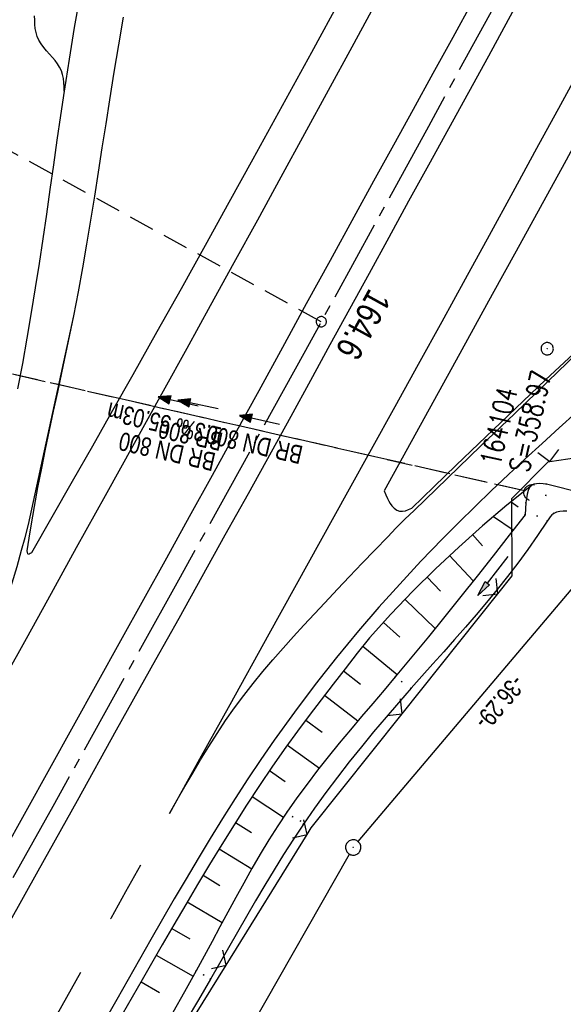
# Model space of a CAD drawing. Extents: x 510037 to 510706, y 460701 to 461658.
# Tile 12 of 34: x 510322 to 510375, y 461034 to 461130. Entities that reach past the tile are written whole.
import ezdxf

# ---------------------------------------------------------------- set-up
doc = ezdxf.new("R2010")
doc.units = 0
doc.header["$LTSCALE"] = 10
doc.header["$MEASUREMENT"] = 0
for name, pattern in [('ACHSE', [5.5, 4, -0.5, 0.5, -0.5]), ('AUSGEZOGEN', [0]), ('LT00', [0]), ('LT02', [0.4, 0.2, -0.2]), ('LT12', [0.4, 0.3, -0.1]), ('LT17', [0.15, 0.1, -0.05]), ('STRICHLINIE2', [0.375, 0.25, -0.125])]:
    doc.linetypes.add(name, pattern=pattern)
doc.layers.get('0').update_dxf_attribs({"linetype": 'LT00'})
for name, color, linetype in [('--EK_FBR', 1, 'LT00'), ('--EK_Halt-Pfeil', 4, 'LT00'), ('--EK_Haltung', 7, 'STRICHLINIE2'), ('--EK_Haltung-Text', 140, 'LT00'), ('--EK_Schacht-Text', 5, 'LT00'), ('--EK_ST-93-1', 30, 'LT17'), ('--EL_DFK_AB_L', 21, 'LT00'), ('--EL_DFK_AB_P', 7, 'LT00'), ('--EL_Halt-Pfeil', 4, 'LT00'), ('--EL_Haltung', 182, 'STRICHLINIE2'), ('--EL_Haltung-Text', 182, 'LT00'), ('-AX-093', 35, 'ACHSE'), ('-ST-93-1', 250, 'LT00'), ('ABSTAND', 8, 'LT00'), ('DFK_AB_L', 21, 'LT00'), ('DFK_AB_P', 7, 'LT00'), ('DFK_TOPO-SYM', 252, 'LT00'), ('DFK_VERMPKT', 252, 'LT00'), ('DL', 182, 'LT12'), ('DL_PFEIL', 201, 'LT00'), ('DL_TEXT', 182, 'LT00'), ('PFEIL', 140, 'AUSGEZOGEN'), ('V108_AFBR_BAB', 250, 'LT00'), ('V108_BOESCH', 250, 'LT00'), ('V108_BOSCHUNG', 250, 'LT00'), ('V108_GRABEN', 250, 'LT00'), ('V108_LD_MARK', 250, 'LT00'), ('V108_LG_MARK', 250, 'LT02'), ('V108_PARK_MS', 1, 'LT00'), ('V108_PK_GR', 1, 'LT00'), ('V108_UK_DURCH', 182, 'LT00'), ('V108_ZAUN', 40, 'LT00')]:
    doc.layers.add(name, color=color, linetype=linetype)
doc.styles.add('Beschrift', font='ARIAL.TTF')
doc.styles.add('Haltungsbeschriftung', font='ARIAL.TTF', dxfattribs={"width": 0.75})
doc.styles.add('schachtbeschriftung', font='romans.shx', dxfattribs={"width": 0.75, "height": 2})
doc.styles.get("Standard").update_dxf_attribs({"font": 'ARIAL.TTF'})

# ---------------------------------------------------------------- blocks, each defined once
blk = doc.blocks.new('SYMB7010')
at = {"color": 0, "linetype": 'ByBlock'}
for points in [[(-0.031408, 0.499213), (-0.093728, 0.49134), (-0.15457, 0.475719), (-0.212975, 0.452595), (-0.268021, 0.422333), (-0.31884, 0.385411), (-0.36463, 0.342411), (-0.40467, 0.29401), (-0.438329, 0.240973), (-0.465074, 0.184136), (-0.484486, 0.124395), (-0.496256, 0.062692), (-0.5002, 0)], [(-0.5002, 0), (-0.496256, -0.062692), (-0.484486, -0.124395), (-0.465075, -0.184136), (-0.438329, -0.240973), (-0.404671, -0.29401), (-0.36463, -0.342411), (-0.31884, -0.385411), (-0.268021, -0.422333), (-0.212975, -0.452595), (-0.154571, -0.475719), (-0.093728, -0.49134), (-0.031408, -0.499213), (0.031408, -0.499213)], [(0.5002, 0), (0.496256, 0.062692), (0.484485, 0.124395), (0.465074, 0.184136), (0.438329, 0.240973), (0.40467, 0.29401), (0.36463, 0.342411), (0.31884, 0.385411), (0.268021, 0.422333), (0.212975, 0.452595), (0.15457, 0.475719), (0.093728, 0.49134), (0.031408, 0.499213), (-0.031408, 0.499213)], [(0.031408, -0.499213), (0.093728, -0.491341), (0.15457, -0.475719), (0.212975, -0.452595), (0.268021, -0.422333), (0.31884, -0.385411), (0.36463, -0.342411), (0.404671, -0.294011), (0.438329, -0.240974), (0.465075, -0.184136), (0.484486, -0.124395), (0.496256, -0.062692), (0.500201, 0)]]:
    blk.add_lwpolyline(points, dxfattribs=at)
blk = doc.blocks.new('SYMB7301')
at = {"color": 0, "linetype": 'ByBlock'}
for p, q in [((-0.128693, 0), (0, 0.128693)), ((0, -0.128693), (-0.128693, 0)), ((0, 0.128693), (0.128693, 0)), ((0.128693, 0), (0, -0.128693)), ((0.000059, -0.009738), (0.000059, 0.009897)), ((-0.00901, -0.004339), (-0.002225, -0.009749))]:
    blk.add_line(p, q, dxfattribs=at)
for points in [[(-0.002225, 0.009749), (-0.00901, 0.004339), (-0.00901, -0.004339)], [(0.01, 0), (0.006235, 0.007818), (-0.002225, 0.009749)], [(-0.002225, -0.009749), (0.006235, -0.007818), (0.01, 0)]]:
    blk.add_lwpolyline(points, dxfattribs=at)
blk = doc.blocks.new('SYMB0003')
at = {"color": 0, "linetype": 'ByBlock'}
for p, q in [((-0.015712, 0), (0.010166, 0.012015)), ((0, -0.021257), (-0.015712, 0)), ((0.010166, 0.012015), (0, -0.021257))]:
    blk.add_line(p, q, dxfattribs=at)
for points in [[(-0.031395, 0.499013), (-0.093691, 0.491144), (-0.154509, 0.475528), (-0.21289, 0.452414), (-0.267913, 0.422164), (-0.318712, 0.385257), (-0.364484, 0.342274), (-0.404509, 0.293893), (-0.438154, 0.240877), (-0.464888, 0.184062), (-0.484292, 0.124345), (-0.496058, 0.062667), (-0.5, 0)], [(-0.5, 0), (-0.496058, -0.062667), (-0.484292, -0.124345), (-0.464888, -0.184062), (-0.438154, -0.240877), (-0.404509, -0.293893), (-0.364485, -0.342274), (-0.318712, -0.385257), (-0.267914, -0.422164), (-0.21289, -0.452414), (-0.154509, -0.475529), (-0.093691, -0.491144), (-0.031395, -0.499014), (0.031395, -0.499014)], [(0.5, 0), (0.496057, 0.062667), (0.484292, 0.124345), (0.464888, 0.184062), (0.438153, 0.240877), (0.404509, 0.293893), (0.364484, 0.342274), (0.318712, 0.385257), (0.267913, 0.422164), (0.21289, 0.452414), (0.154509, 0.475528), (0.093691, 0.491144), (0.031395, 0.499013), (-0.031395, 0.499013)], [(0.031395, -0.499014), (0.093691, -0.491144), (0.154509, -0.475529), (0.21289, -0.452414), (0.267914, -0.422164), (0.318712, -0.385257), (0.364485, -0.342274), (0.404509, -0.293893), (0.438154, -0.240877), (0.464889, -0.184062), (0.484292, -0.124345), (0.496058, -0.062667), (0.5, 0)]]:
    blk.add_lwpolyline(points, dxfattribs=at)
blk = doc.blocks.new('SYMB0070')
at = {"color": 0, "linetype": 'ByBlock'}
for p, q in [((-0.5, 0), (0.2, 0)), ((0.5, 0), (0.2, 0.1)), ((0.2, 0.1), (0.2, 0)), ((0.468, 0), (0.21, 0.086)), ((0.21, 0.086), (0.21, -0.086)), ((0.21, -0.086), (0.468, 0)), ((0.22, -0.072), (0.437, 0)), ((0.23, -0.058), (0.405, 0)), ((0.24, -0.045), (0.374, 0)), ((0.342, 0), (0.25, 0.031)), ((0.25, 0.031), (0.25, -0.031)), ((0.25, -0.031), (0.342, 0)), ((0.26, -0.017), (0.31, 0)), ((0.27, -0.003), (0.279, 0))]:
    blk.add_line(p, q, dxfattribs=at)
for points in [[(0.2, 0), (0.2, -0.1), (0.5, 0)], [(0.437, 0), (0.22, 0.072), (0.22, -0.072)], [(0.405, 0), (0.23, 0.058), (0.23, -0.058)], [(0.374, 0), (0.24, 0.045), (0.24, -0.045)], [(0.31, 0), (0.26, 0.017), (0.26, -0.017)], [(0.279, 0), (0.27, 0.003), (0.27, -0.003)]]:
    blk.add_lwpolyline(points, dxfattribs=at)
blk = doc.blocks.new('Pfreil3')
at = {"layer": 'PFEIL'}
blk.add_hatch(color=256, dxfattribs=at).paths.add_polyline_path([(-1.549, 0.273), (-1.549, -0.273), (0, 0)])
for p, q in [((-1.549, 0), (-4.831, 0)), ((-1.549, -0.273), (-1.549, 0.273)), ((-1.549, 0.273), (0, 0)), ((0, 0), (-1.549, -0.273))]:
    blk.add_line(p, q, dxfattribs=at)
blk = doc.blocks.new('SYMB0011')
at = {"color": 0, "linetype": 'ByBlock'}
for p, q in [((0.5, 0), (-0.5, 0)), ((0, 0.5), (0, -0.5))]:
    blk.add_line(p, q, dxfattribs=at)
blk = doc.blocks.new('SYMB1107')
at = {"color": 0, "linetype": 'ByBlock'}
for points in [[(-0.2, 0), (-0.196157, 0.039018), (-0.184776, 0.076537), (-0.166294, 0.111114), (-0.141421, 0.141421), (-0.111114, 0.166294), (-0.076537, 0.184776), (-0.039018, 0.196157), (0, 0.2)], [(0, 0.2), (0.039018, 0.196157), (0.076537, 0.184776), (0.111114, 0.166294), (0.141421, 0.141421), (0.166294, 0.111114), (0.184776, 0.076537), (0.196157, 0.039018), (0.2, 0)]]:
    blk.add_lwpolyline(points, dxfattribs=at)
blk = doc.blocks.new('SYMB0024')
at = {"color": 0, "linetype": 'ByBlock'}
for p, q in [((-0.5, 0.5), (0, 0)), ((0, 0), (0.5, 0.5))]:
    blk.add_line(p, q, dxfattribs=at)
blk = doc.blocks.new('SYMB2')
at = {"color": 0, "linetype": 'ByBlock', "flags": 128}
for points in [[(-0.031395, 0.499013), (-0.093691, 0.491144), (-0.154509, 0.475528), (-0.21289, 0.452414), (-0.267913, 0.422164), (-0.318712, 0.385257), (-0.364484, 0.342274), (-0.404509, 0.293893), (-0.438154, 0.240877), (-0.464888, 0.184062), (-0.484292, 0.124345), (-0.496058, 0.062667), (-0.5, 0)], [(-0.5, 0), (-0.496058, -0.062667), (-0.484292, -0.124345), (-0.464888, -0.184062), (-0.438154, -0.240877), (-0.404509, -0.293893), (-0.364485, -0.342274), (-0.318712, -0.385257), (-0.267914, -0.422164), (-0.21289, -0.452414), (-0.154509, -0.475529), (-0.093691, -0.491144), (-0.031395, -0.499014), (0.031395, -0.499014)], [(0.5, 0), (0.496057, 0.062667), (0.484292, 0.124345), (0.464888, 0.184062), (0.438153, 0.240877), (0.404509, 0.293893), (0.364484, 0.342274), (0.318712, 0.385257), (0.267913, 0.422164), (0.21289, 0.452414), (0.154509, 0.475528), (0.093691, 0.491144), (0.031395, 0.499013), (-0.031395, 0.499013)], [(0.031395, -0.499014), (0.093691, -0.491144), (0.154509, -0.475529), (0.21289, -0.452414), (0.267914, -0.422164), (0.318712, -0.385257), (0.364485, -0.342274), (0.404509, -0.293893), (0.438154, -0.240877), (0.464889, -0.184062), (0.484292, -0.124345), (0.496058, -0.062667), (0.5, 0)]]:
    blk.add_lwpolyline(points, dxfattribs=at)

msp = doc.modelspace()

# ---------------------------------------------------------------- linework, layer by layer
at = {"layer": '--EK_FBR', "color": 0}
for points in [[(510371.604, 461134.063), (510369.324, 461129.879), (510367.385, 461126.331), (510365.442, 461122.784), (510363.498, 461119.238), (510361.553, 461115.693), (510359.608, 461112.148), (510357.664, 461108.602), (510355.752, 461105.109), (510353.84, 461101.616), (510351.928, 461098.123), (510350.015, 461094.631), (510348.098, 461091.14), (510346.178, 461087.652), (510343.932, 461083.588), (510341.681, 461079.527), (510339.425, 461075.468), (510337.167, 461071.411), (510334.907, 461067.355), (510331.076, 461060.479), (510327.246, 461053.603), (510323.417, 461046.726), (510320.547, 461041.57)], [(510365.833, 461131.672), (510363.909, 461128.157), (510361.982, 461124.644), (510360.052, 461121.131), (510358.122, 461117.62), (510356.191, 461114.108), (510354.262, 461110.596), (510351.939, 461106.359), (510349.618, 461102.122), (510347.297, 461097.884), (510344.975, 461093.646), (510342.65, 461089.411), (510340.425, 461085.368), (510338.197, 461081.327), (510335.965, 461077.288), (510333.732, 461073.249), (510331.497, 461069.212), (510329.19, 461065.047), (510326.882, 461060.882), (510324.571, 461056.719), (510322.258, 461052.558), (510319.941, 461048.398)], [(510325.996, 461122.922), (510325.637, 461120.518), (510325.287, 461118.113), (510324.941, 461115.707), (510324.597, 461113.302), (510324.251, 461110.896), (510323.9, 461108.492), (510323.54, 461106.088), (510323.168, 461103.686), (510322.78, 461101.286), (510322.358, 461098.797), (510321.914, 461096.312), (510321.443, 461093.833)], [(510375.952, 461091.521), (510374.286, 461090.015), (510372.627, 461088.502), (510370.975, 461086.98), (510369.334, 461085.447), (510367.705, 461083.902), (510366.09, 461082.343), (510364.491, 461080.767), (510362.91, 461079.174), (510360.803, 461076.985), (510358.735, 461074.76), (510356.708, 461072.497), (510354.724, 461070.195), (510352.575, 461067.595), (510350.485, 461064.949), (510348.456, 461062.256), (510346.49, 461059.517), (510345.191, 461057.631), (510343.92, 461055.726), (510342.675, 461053.804), (510341.452, 461051.868), (510340.249, 461049.918), (510339.063, 461047.956), (510337.893, 461045.986), (510336.734, 461044.007), (510335.586, 461042.024), (510334.444, 461040.036), (510332.779, 461037.119), (510331.122, 461034.199), (510329.47, 461031.276)]]:
    msp.add_lwpolyline(points, dxfattribs=at)
at = {"layer": '--EK_FBR'}
for points in [[(510352.964, 461131.924), (510350.116, 461126.697), (510347.258, 461121.476), (510344.393, 461116.258), (510342.067, 461112.037), (510339.735, 461107.82), (510337.395, 461103.607), (510335.045, 461099.399), (510332.684, 461095.198), (510330.716, 461091.718), (510328.741, 461088.242), (510326.76, 461084.768), (510324.776, 461081.297), (510322.79, 461077.827)], [(510327.501, 461132.201), (510326.976, 461129.112), (510326.475, 461126.018), (510325.996, 461122.922)], [(510383.197, 461131.209), (510379.443, 461124.332), (510377.11, 461120.07), (510374.775, 461115.81), (510372.438, 461111.551), (510370.099, 461107.293), (510367.76, 461103.035), (510364.25, 461096.645), (510360.742, 461090.255), (510357.233, 461083.865)], [(510330.444, 461122.052), (510330.875, 461124.746), (510331.316, 461127.438), (510331.771, 461130.127)], [(510359.912, 461082.173), (510362.077, 461084.274), (510364.243, 461086.373), (510366.414, 461088.467), (510368.592, 461090.555), (510370.777, 461092.633), (510372.974, 461094.701), (510374.794, 461096.397), (510376.622, 461098.086), (510378.454, 461099.77), (510380.289, 461101.451), (510382.125, 461103.132), (510383.959, 461104.813), (510385.791, 461106.499), (510387.617, 461108.189)], [(510322.388, 461078.008), (510322.577, 461079.237), (510322.772, 461080.465), (510323.09, 461082.34), (510323.433, 461084.21), (510323.795, 461086.077), (510324.174, 461087.94), (510324.564, 461089.802), (510324.962, 461091.662), (510325.363, 461093.522), (510325.764, 461095.382), (510326.161, 461097.242), (510326.549, 461099.104), (510326.924, 461100.969)], [(510357.233, 461083.865), (510357.394, 461083.487), (510357.559, 461083.111), (510357.673, 461082.865), (510357.802, 461082.627), (510357.959, 461082.402), (510358.181, 461082.173), (510358.441, 461081.993), (510358.723, 461081.887), (510359.013, 461081.873), (510359.309, 461081.932), (510359.608, 461082.042), (510359.91, 461082.175)], [(510322.79, 461077.827), (510322.675, 461077.734), (510322.572, 461077.668), (510322.49, 461077.656), (510322.435, 461077.722), (510322.405, 461077.85), (510322.388, 461078.008)]]:
    msp.add_lwpolyline(points, dxfattribs=at)
at = {"layer": '--EK_FBR', "color": 2}
msp.add_lwpolyline([(510326.924, 461100.969), (510327.371, 461103.301), (510327.796, 461105.637), (510328.202, 461107.977), (510328.593, 461110.319), (510328.972, 461112.664), (510329.343, 461115.01), (510329.71, 461117.357), (510330.076, 461119.705), (510330.444, 461122.052)], dxfattribs=at)
at = {"layer": '--EK_Haltung'}
msp.add_line((510370.927, 461083.855), (510318.742, 461095.759), dxfattribs=at)
at = {"layer": '--EK_ST-93-1', "ltscale": 2.5}
msp.add_line((510351.082, 461100.39), (510316.012, 461119.637), dxfattribs=at)
at = {"layer": '--EL_DFK_AB_L'}
for p, q in [((510354.684, 461049.612), (510377.136, 461076.187)), ((510332.652, 461011.211), (510353.829, 461048.388))]:
    msp.add_line(p, q, dxfattribs=at)
at = {"layer": '--EL_Haltung'}
msp.add_line((510370.927, 461083.855), (510318.742, 461095.759), dxfattribs=at)
at = {"layer": '-AX-093', "ltscale": 0.2}
msp.add_lwpolyline([(510527.066, 461437.234), (510515.84, 461414.577), (510504.543, 461391.955), (510493.175, 461369.369), (510481.735, 461346.82), (510479.769, 461342.962), (510468.246, 461320.455), (510456.653, 461297.983), (510444.991, 461275.548), (510433.262, 461253.147), (510421.466, 461230.781), (510409.606, 461208.45), (510397.682, 461186.152), (510385.696, 461163.888), (510373.649, 461141.657), (510361.542, 461119.458), (510349.377, 461097.292), (510337.154, 461075.156), (510324.875, 461053.052), (510312.542, 461030.979)], dxfattribs=at)
at = {"layer": 'DFK_AB_L'}
for p, q in [((510354.684, 461049.612), (510377.136, 461076.187)), ((510332.652, 461011.211), (510353.829, 461048.388))]:
    msp.add_line(p, q, dxfattribs=at)
at = {"layer": 'DL'}
msp.add_line((510370.927, 461083.855), (510318.742, 461095.759), dxfattribs=at)
at = {"layer": 'V108_AFBR_BAB', "color": 2}
for points in [[(510371.604, 461134.063), (510369.324, 461129.879), (510367.385, 461126.331), (510365.442, 461122.784), (510363.498, 461119.238), (510361.553, 461115.693), (510359.608, 461112.148), (510357.664, 461108.602), (510355.752, 461105.109), (510353.84, 461101.616), (510351.928, 461098.123), (510350.015, 461094.631), (510348.098, 461091.14), (510346.178, 461087.652), (510343.932, 461083.588), (510341.681, 461079.527), (510339.425, 461075.468), (510337.167, 461071.411), (510334.907, 461067.355), (510331.076, 461060.479), (510327.246, 461053.603), (510323.417, 461046.726), (510320.547, 461041.57)], [(510365.833, 461131.672), (510363.909, 461128.157), (510361.982, 461124.644), (510360.052, 461121.131), (510358.122, 461117.62), (510356.191, 461114.108), (510354.262, 461110.596), (510351.939, 461106.359), (510349.618, 461102.122), (510347.297, 461097.884), (510344.975, 461093.646), (510342.65, 461089.411), (510340.425, 461085.368), (510338.197, 461081.327), (510335.965, 461077.288), (510333.732, 461073.249), (510331.497, 461069.212), (510329.19, 461065.047), (510326.882, 461060.882), (510324.571, 461056.719), (510322.258, 461052.558), (510319.941, 461048.398)], [(510325.996, 461122.922), (510325.637, 461120.518), (510325.287, 461118.113), (510324.941, 461115.707), (510324.597, 461113.302), (510324.251, 461110.896), (510323.9, 461108.492), (510323.54, 461106.088), (510323.168, 461103.686), (510322.78, 461101.286), (510322.358, 461098.797), (510321.914, 461096.312), (510321.443, 461093.833)], [(510326.924, 461100.969), (510327.371, 461103.301), (510327.796, 461105.637), (510328.202, 461107.977), (510328.593, 461110.319), (510328.972, 461112.664), (510329.343, 461115.01), (510329.71, 461117.357), (510330.076, 461119.705), (510330.444, 461122.052)], [(510375.952, 461091.521), (510374.286, 461090.015), (510372.627, 461088.502), (510370.975, 461086.98), (510369.334, 461085.447), (510367.705, 461083.902), (510366.09, 461082.343), (510364.491, 461080.767), (510362.91, 461079.174), (510360.803, 461076.985), (510358.735, 461074.76), (510356.708, 461072.497), (510354.724, 461070.195), (510352.575, 461067.595), (510350.485, 461064.949), (510348.456, 461062.256), (510346.49, 461059.517), (510345.191, 461057.631), (510343.92, 461055.726), (510342.675, 461053.804), (510341.452, 461051.868), (510340.249, 461049.918), (510339.063, 461047.956), (510337.893, 461045.986), (510336.734, 461044.007), (510335.586, 461042.024), (510334.444, 461040.036), (510332.779, 461037.119), (510331.122, 461034.199), (510329.47, 461031.276)]]:
    msp.add_lwpolyline(points, dxfattribs=at)
at = {"layer": 'V108_AFBR_BAB'}
for points in [[(510352.964, 461131.924), (510350.116, 461126.697), (510347.258, 461121.476), (510344.393, 461116.258), (510342.067, 461112.037), (510339.735, 461107.82), (510337.395, 461103.607), (510335.045, 461099.399), (510332.684, 461095.198), (510330.716, 461091.718), (510328.741, 461088.242), (510326.76, 461084.768), (510324.776, 461081.297), (510322.79, 461077.827)], [(510327.501, 461132.201), (510326.976, 461129.112), (510326.475, 461126.018), (510325.996, 461122.922)], [(510383.197, 461131.209), (510379.443, 461124.332), (510377.11, 461120.07), (510374.775, 461115.81), (510372.438, 461111.551), (510370.099, 461107.293), (510367.76, 461103.035), (510364.25, 461096.645), (510360.742, 461090.255), (510357.233, 461083.865)], [(510330.444, 461122.052), (510330.875, 461124.746), (510331.316, 461127.438), (510331.771, 461130.127)], [(510359.912, 461082.173), (510362.077, 461084.274), (510364.243, 461086.373), (510366.414, 461088.467), (510368.592, 461090.555), (510370.777, 461092.633), (510372.974, 461094.701), (510374.794, 461096.397), (510376.622, 461098.086), (510378.454, 461099.77), (510380.289, 461101.451), (510382.125, 461103.132), (510383.959, 461104.813), (510385.791, 461106.499), (510387.617, 461108.189)], [(510322.388, 461078.008), (510322.577, 461079.237), (510322.772, 461080.465), (510323.09, 461082.34), (510323.433, 461084.21), (510323.795, 461086.077), (510324.174, 461087.94), (510324.564, 461089.802), (510324.962, 461091.662), (510325.363, 461093.522), (510325.764, 461095.382), (510326.161, 461097.242), (510326.549, 461099.104), (510326.924, 461100.969)], [(510357.233, 461083.865), (510357.394, 461083.487), (510357.559, 461083.111), (510357.673, 461082.865), (510357.802, 461082.627), (510357.959, 461082.402), (510358.181, 461082.173), (510358.441, 461081.993), (510358.723, 461081.887), (510359.013, 461081.873), (510359.309, 461081.932), (510359.608, 461082.042), (510359.91, 461082.175)], [(510322.79, 461077.827), (510322.675, 461077.734), (510322.572, 461077.668), (510322.49, 461077.656), (510322.435, 461077.722), (510322.405, 461077.85), (510322.388, 461078.008)]]:
    msp.add_lwpolyline(points, dxfattribs=at)
at = {"layer": 'V108_BOESCH'}
msp.add_lwpolyline([(510371.605, 461084.404), (510369.18, 461082.459), (510366.808, 461080.45), (510364.49, 461078.379), (510362.227, 461076.248), (510360.021, 461074.058), (510357.873, 461071.81), (510355.786, 461069.507), (510354.595, 461068), (510353.408, 461066.49), (510352.227, 461064.976), (510351.055, 461063.456), (510349.896, 461061.926), (510348.754, 461060.385), (510347.63, 461058.83), (510346.325, 461056.966), (510345.049, 461055.081), (510343.798, 461053.179), (510342.572, 461051.26), (510341.366, 461049.327), (510340.178, 461047.382), (510339.006, 461045.427), (510337.846, 461043.464), (510336.696, 461041.495), (510335.554, 461039.522), (510333.599, 461036.12), (510331.656, 461032.714)], dxfattribs=at)
at = {"layer": 'V108_BOSCHUNG'}
for p, q in [((510371.553, 461084.364), (510371.553, 461084.364)), ((510369.61, 461082.81), (510370.302, 461082.319)), ((510367.873, 461081.365), (510369.817, 461080.045)), ((510365.837, 461079.595), (510366.799, 461078.507)), ((510363.593, 461077.546), (510365.906, 461075.065)), ((510361.401, 461075.44), (510362.726, 461074.086)), ((510359.255, 461073.269), (510362.199, 461070.426)), ((510357.146, 461071.021), (510358.749, 461069.593)), ((510355.143, 461068.693), (510358.488, 461065.919)), ((510353.246, 461066.283), (510354.92, 461064.98)), ((510351.395, 461063.899), (510354.663, 461061.4)), ((510349.567, 461061.485), (510351.162, 461060.3)), ((510347.781, 461059.042), (510350.893, 461056.795)), ((510346.038, 461056.547), (510347.572, 461055.492)), ((510344.35, 461054.025), (510347.405, 461052.008)), ((510342.707, 461051.474), (510344.259, 461050.491)), ((510341.107, 461048.906), (510344.298, 461046.948)), ((510339.543, 461046.326), (510341.192, 461045.335)), ((510338.003, 461043.73), (510341.422, 461041.718)), ((510336.486, 461041.132), (510338.247, 461040.107)), ((510334.98, 461038.527), (510338.579, 461036.453)), ((510333.487, 461035.925), (510335.299, 461034.881))]:
    msp.add_line(p, q, dxfattribs=at)
at = {"layer": 'V108_GRABEN'}
for points in [[(510383.512, 461081.875), (510373.053, 461084.523), (510372.72, 461084.554), (510372.398, 461084.571), (510372.098, 461084.561), (510371.83, 461084.51), (510371.605, 461084.404), (510371.398, 461084.189), (510371.256, 461083.892), (510371.163, 461083.535), (510371.101, 461083.136), (510371.055, 461082.718), (510370.969, 461081.519), (510369.41, 461079.525), (510367.849, 461077.533), (510366.284, 461075.543), (510364.711, 461073.558), (510363.129, 461071.58), (510361.536, 461069.61), (510359.928, 461067.649), (510358.304, 461065.699), (510357.209, 461064.403), (510356.111, 461063.109), (510355.013, 461061.815), (510353.921, 461060.518), (510352.838, 461059.214), (510351.769, 461057.9), (510350.719, 461056.573), (510349.693, 461055.231), (510348.694, 461053.87), (510347.728, 461052.487), (510346.834, 461051.138), (510345.97, 461049.768), (510345.132, 461048.382), (510344.316, 461046.98), (510343.517, 461045.566), (510342.732, 461044.143), (510341.957, 461042.713), (510341.187, 461041.279), (510340.419, 461039.844), (510339.648, 461038.411), (510338.87, 461036.982), (510337.737, 461034.942), (510336.586, 461032.915)], [(510375.035, 461081.869), (510374.691, 461081.871), (510374.358, 461081.853), (510374.048, 461081.793), (510373.773, 461081.672), (510373.59, 461081.526), (510373.428, 461081.344), (510373.279, 461081.138), (510373.137, 461080.92), (510372.196, 461079.502), (510371.234, 461078.127), (510370.254, 461076.792), (510369.257, 461075.492), (510368.245, 461074.222), (510367.22, 461072.977), (510366.184, 461071.753), (510365.14, 461070.545), (510364.088, 461069.349), (510363.031, 461068.159), (510361.971, 461066.972), (510360.91, 461065.782), (510359.849, 461064.585), (510358.621, 461063.18), (510357.4, 461061.759), (510356.189, 461060.321), (510354.993, 461058.866), (510353.813, 461057.393), (510352.654, 461055.901), (510351.519, 461054.391), (510350.412, 461052.861), (510349.336, 461051.312), (510348.356, 461049.841), (510347.404, 461048.356), (510346.473, 461046.856), (510345.561, 461045.346), (510344.664, 461043.828), (510343.778, 461042.302), (510342.899, 461040.773), (510342.024, 461039.241), (510341.148, 461037.71), (510340.267, 461036.182), (510339.084, 461034.155), (510337.889, 461032.135)]]:
    msp.add_lwpolyline(points, dxfattribs=at)
at = {"layer": 'V108_LD_MARK'}
for points in [[(510356.377, 461131.457), (510354.07, 461127.214), (510351.763, 461122.971), (510349.452, 461118.73), (510347.136, 461114.491), (510344.844, 461110.309), (510342.548, 461106.131), (510340.247, 461101.954), (510337.944, 461097.779), (510335.638, 461093.605), (510332.816, 461088.499), (510329.993, 461083.393), (510327.171, 461078.287), (510324.35, 461073.18), (510322.274, 461069.419), (510320.198, 461065.659), (510318.12, 461061.9), (510316.468, 461058.919), (510314.813, 461055.94), (510313.153, 461052.964), (510311.45, 461049.921), (510309.742, 461046.881), (510308.032, 461043.842), (510306.321, 461040.804)], [(510378.989, 461129.965), (510376.728, 461125.814), (510374.412, 461121.56), (510372.096, 461117.307), (510369.778, 461113.054), (510367.456, 461108.804), (510365.13, 461104.556), (510362.84, 461100.388), (510360.544, 461096.223), (510358.245, 461092.059), (510355.944, 461087.897), (510353.641, 461083.736), (510349.808, 461076.809), (510345.975, 461069.882), (510342.141, 461062.955), (510339.207, 461057.656), (510336.273, 461052.358)], [(510306.321, 461040.804), (510307.236, 461042.576), (510308.148, 461044.35), (510309.055, 461046.125), (510309.956, 461047.905), (510310.846, 461049.689), (510311.725, 461051.479), (510312.589, 461053.276), (510313.468, 461055.15), (510314.326, 461057.033), (510315.161, 461058.928), (510315.97, 461060.833), (510316.75, 461062.75), (510317.675, 461065.148), (510318.554, 461067.563), (510319.388, 461069.995), (510320.179, 461072.441), (510320.928, 461074.899), (510321.391, 461076.493), (510321.836, 461078.091), (510322.168, 461079.328), (510322.495, 461080.566), (510326.924, 461100.969)], [(510336.273, 461052.358), (510337.021, 461053.679), (510337.773, 461054.997), (510338.534, 461056.309), (510339.308, 461057.611), (510340.098, 461058.902), (510340.91, 461060.178), (510341.746, 461061.435), (510342.613, 461062.672), (510343.507, 461063.879), (510344.431, 461065.064), (510345.381, 461066.23), (510346.354, 461067.378), (510347.347, 461068.512), (510348.355, 461069.634), (510349.376, 461070.745), (510350.405, 461071.848), (510351.44, 461072.945), (510352.65, 461074.263), (510353.846, 461075.508), (510355.063, 461076.798), (510356.295, 461078.078), (510357.565, 461079.381), (510358.371, 461080.223), (510359.25, 461081.099), (510360.133, 461081.959), (510363.383, 461085.112), (510366.662, 461088.25), (510369.934, 461091.396), (510373.201, 461094.547), (510376.053, 461097.307)]]:
    msp.add_lwpolyline(points, dxfattribs=at)
at = {"layer": 'V108_LG_MARK', "ltscale": 3, "flags": 128}
msp.add_lwpolyline([(510333.447, 461047.302), (510331.987, 461044.702), (510330.528, 461042.102), (510327.681, 461037.026), (510324.837, 461031.949), (510321.993, 461026.872), (510319.15, 461021.794), (510316.287, 461016.682), (510313.422, 461011.57), (510310.556, 461006.459), (510307.688, 461001.349), (510304.794, 460996.2), (510301.897, 460991.053), (510298.994, 460985.908), (510296.086, 460980.767), (510293.187, 460975.659), (510290.283, 460970.553), (510287.375, 460965.451), (510284.463, 460960.35), (510280.574, 460953.544), (510276.681, 460946.739), (510272.786, 460939.936), (510269.861, 460934.831), (510266.935, 460929.726), (510264.008, 460924.621), (510261.082, 460919.516), (510258.744, 460915.438), (510256.406, 460911.36), (510254.066, 460907.283), (510251.724, 460903.207), (510249.378, 460899.134), (510246.929, 460894.892), (510244.475, 460890.652), (510242.019, 460886.414), (510239.56, 460882.177), (510237.1, 460877.942), (510234.639, 460873.706), (510230.714, 460866.948), (510226.789, 460860.19), (510222.863, 460853.432), (510219.907, 460848.346), (510216.948, 460843.26), (510213.986, 460838.177), (510211.019, 460833.097), (510208.6, 460828.964), (510206.176, 460824.834), (510203.746, 460820.708), (510201.31, 460816.585), (510198.867, 460812.466), (510190.032, 460797.604)], dxfattribs=at)
at = {"layer": 'V108_PARK_MS'}
msp.add_lwpolyline([(510325.996, 461122.922), (510325.981, 461123.332), (510325.956, 461123.737), (510325.911, 461124.134), (510325.834, 461124.519), (510325.715, 461124.887), (510325.548, 461125.236), (510325.338, 461125.569), (510325.098, 461125.89), (510324.837, 461126.202), (510324.566, 461126.511), (510324.277, 461126.843), (510323.999, 461127.179), (510323.745, 461127.525), (510323.526, 461127.884), (510323.355, 461128.261), (510323.243, 461128.636), (510323.173, 461129.025), (510323.133, 461129.427), (510323.115, 461129.836), (510323.107, 461130.25)], dxfattribs=at)
at = {"layer": 'V108_ZAUN'}
for p, q in [((510373.402, 461086.722), (510388.225, 461089.022)), ((510358.972, 461062.089), (510368.312, 461073.826)), ((510341.798, 461037.554), (510349.704, 461050.301)), ((510333.892, 461024.806), (510341.798, 461037.554))]:
    msp.add_line(p, q, dxfattribs=at)
for points in [[(510368.312, 461073.826), (510369.705, 461075.577), (510369.676, 461083.13), (510373.227, 461086.695), (510373.402, 461086.722)], [(510349.704, 461050.301), (510350.106, 461050.949), (510358.972, 461062.089)]]:
    msp.add_lwpolyline(points, dxfattribs=at)

# ---------------------------------------------------------------- block references
at = {"layer": '--EK_Halt-Pfeil', "xscale": 3.999999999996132, "yscale": 4, "zscale": 4, "rotation": 167.1491399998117}
msp.add_blockref('SYMB0070', (510337.112, 461092.595), dxfattribs=at)
at = {"layer": '--EL_DFK_AB_P', "xscale": 1.500000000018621, "yscale": 1.5, "zscale": 1.5, "rotation": 264.7377099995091}
msp.add_blockref('SYMB0003', (510354.2, 461049.039), dxfattribs=at)
at = {"layer": '--EL_Halt-Pfeil', "xscale": 3.999999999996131, "yscale": 4, "zscale": 4, "rotation": 167.1491399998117}
msp.add_blockref('SYMB0070', (510345.057, 461090.782), dxfattribs=at)
at = {"layer": '-ST-93-1', "rotation": 274.1956499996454}
msp.add_blockref('SYMB2', (510351.082, 461100.39), dxfattribs=at)
at = {"layer": 'DFK_AB_P', "xscale": 1.500000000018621, "yscale": 1.5, "zscale": 1.5, "rotation": 264.7377099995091}
msp.add_blockref('SYMB0003', (510354.2, 461049.039), dxfattribs=at)
at = {"layer": 'DFK_TOPO-SYM', "xscale": 0.09999999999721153, "yscale": 0.09999999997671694, "zscale": 0.1, "rotation": 0.001159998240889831}
msp.add_blockref('SYMB7301', (510373.13, 461097.75), dxfattribs=at)
at = {"layer": 'DFK_VERMPKT', "xscale": 1.200000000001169, "yscale": 1.200000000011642, "zscale": 1.2, "rotation": 264.7377100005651}
msp.add_blockref('SYMB7010', (510373.13, 461097.75), dxfattribs=at)
at = {"layer": 'DL_PFEIL', "xscale": 3.999999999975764, "yscale": 3.999999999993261, "zscale": 4, "rotation": 167.8585624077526}
msp.add_blockref('SYMB0070', (510339.05, 461092.29), dxfattribs=at)
at = {"layer": 'PFEIL', "rotation": 232.1670977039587}
msp.add_blockref('Pfreil3', (510366.344, 461073.639), dxfattribs=at)
at = {"layer": 'V108_PK_GR', "xscale": 0.09999999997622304, "yscale": 0.09999999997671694, "zscale": 0.1, "rotation": 243.5238000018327}
for p in [(510371.605, 461084.404), (510373.053, 461084.523), (510373.013, 461083.423), (510371.055, 461082.718), (510370.963, 461081.516), (510370.969, 461081.519), (510372.164, 461081.411), (510373.773, 461081.672), (510373.137, 461080.92), (510358.304, 461065.699), (510358.939, 461065.22), (510359.849, 461064.585), (510347.728, 461052.487), (510348.282, 461052.033), (510349.071, 461051.628), (510349.336, 461051.312), (510338.87, 461036.982), (510339.613, 461036.581), (510340.267, 461036.182)]:
    msp.add_blockref('SYMB0011', p, dxfattribs=at)
at = {"layer": 'V108_UK_DURCH', "xscale": 3.999999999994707, "yscale": 4.000000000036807, "zscale": 4, "rotation": 72.47389070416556}
msp.add_blockref('SYMB1107', (510371.659, 461083.689), dxfattribs=at)
at = {"layer": 'V108_ZAUN', "yscale": 2.099999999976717, "zscale": 2.1}
for p, xscale, rotation in [((510373.402, 461086.722), 2.099999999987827, 8.821220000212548), ((510368.312, 461073.826), 2.1000000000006, 51.48620000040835), ((510358.972, 461062.089), 2.1000000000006, 51.48620000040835), ((510349.704, 461050.301), 2.100000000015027, 58.19353999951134), ((510341.798, 461037.554), 2.100000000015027, 58.19353999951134)]:
    msp.add_blockref('SYMB0024', p, dxfattribs=dict(at, xscale=xscale, rotation=rotation))

# ---------------------------------------------------------------- texts
at = {"layer": '--EK_Haltung-Text', "style": 'Haltungsbeschriftung', "width": 0.75}
for s, p in [('1.3‰ 55.03m', (510341.45, 461090.024)), ('BR DN 800', (510340.88, 461087.528))]:
    msp.add_text(s, height=1.8, rotation=-192.85086, dxfattribs=at).set_placement(p)
at = {"layer": '--EK_Schacht-Text', "style": 'schachtbeschriftung', "width": 0.75}
for s, p in [('S=358.97', (510371.317, 461085.562)), ('164104', (510368.509, 461086.202))]:
    msp.add_text(s, height=2, rotation=-282.85086, dxfattribs=at).set_placement(p)
at = {"layer": '--EL_Haltung-Text', "style": 'Haltungsbeschriftung', "width": 0.75}
msp.add_text('BR DN 800', height=1.8, rotation=-192.85086, dxfattribs=at).set_placement((510349.395, 461088.212))
at = {"layer": '-ST-93-1', "style": 'Beschrift', "width": 0.8}
msp.add_text('  164.6', height=2.5, rotation=-118.81141, dxfattribs=at).set_placement((510356.533, 461105.112))
at = {"layer": 'ABSTAND', "width": 0.75}
msp.add_text(' -36.29-', height=1.8, rotation=-130.19301, dxfattribs=at).set_placement((510370.133, 461066.448))
at = {"layer": 'DL_TEXT', "style": 'Haltungsbeschriftung', "width": 0.75}
msp.add_text('BR 800', height=1.8, rotation=167.85856, dxfattribs=at).set_placement((510341.584, 461089.507))

doc.saveas('drawing.dxf')
